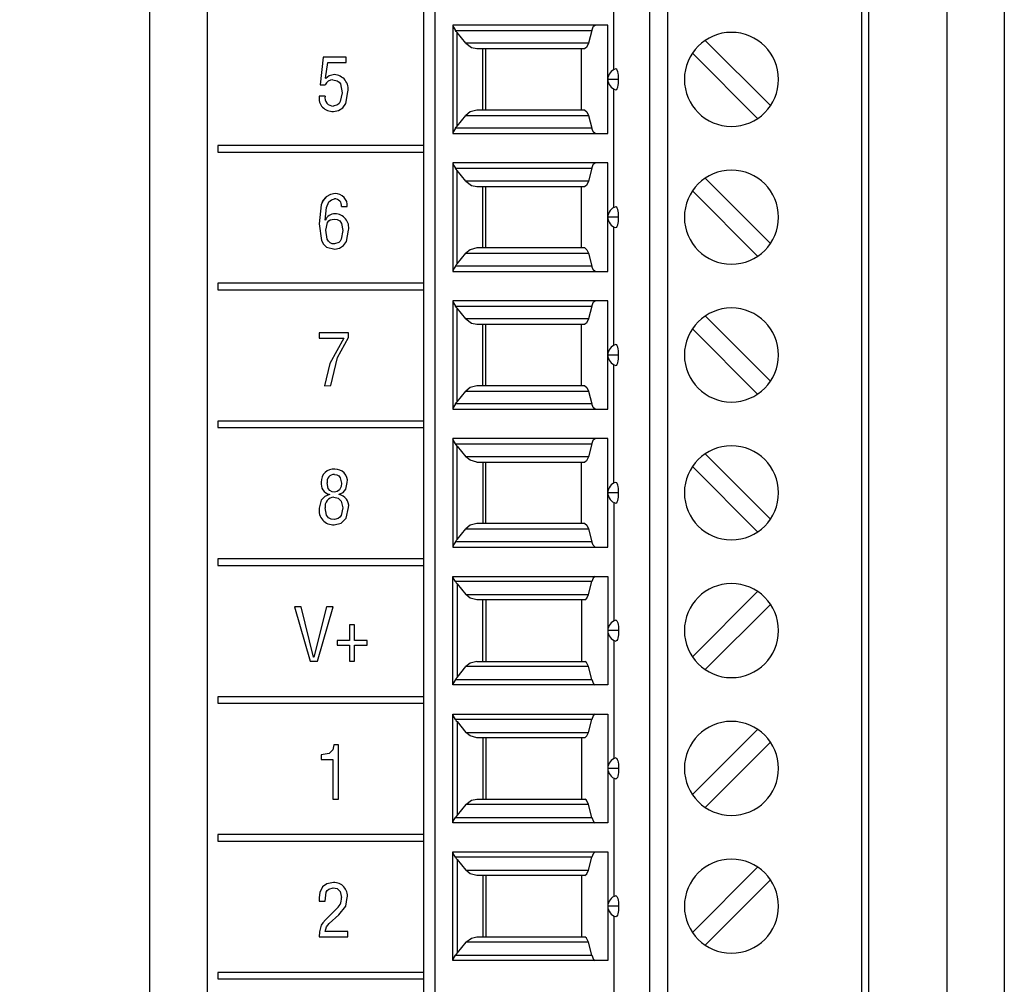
# Model space of a CAD drawing. Header units: millimetres. Extents: x 0 to 559, y 0 to 432.
# Tile 4 of 24: x 129 to 157, y 122 to 149. Entities that reach past the tile are written whole.
import ezdxf

# ---------------------------------------------------------------- set-up
doc = ezdxf.new("R2010")
doc.units = ezdxf.units.MM
doc.header["$LTSCALE"] = 2
doc.layers.add('DIMENSIONS', color=140, linetype='Continuous', lineweight=25)
doc.styles.add('SLDTEXTSTYLE0', font='TXT', dxfattribs={"width": 0.7})
doc.dimstyles.new('SLDDIMSTYLE0', dxfattribs={"dimtxt": 4.316016, "dimasz": 6.604, "dimexe": 0, "dimexo": 0.0625, "dimgap": 1.079004, "dimtad": 0, "dimtih": 1, "dimtoh": 1, "dimdec": 1, "dimrnd": 1e-09, "dimzin": 12, "dimdsep": 46, "dimtxsty": 'SLDTEXTSTYLE0', "dimsah": 1, "dimcen": 0.09, "dimadec": 0, "dimazin": 3, "dimtfac": 1, "dimtdec": 1, "dimtofl": 0, "dimtmove": 0, "dimatfit": 3, "dimfxl": 0, "dimfrac": 2, "dimtolj": 1, "dimtzin": 12, "dimarcsym": 0})

# ---------------------------------------------------------------- blocks, each defined once
blk = doc.blocks.new('_D')
at = {"layer": 'DIMENSIONS'}
for p, q in [((132.637, 200.337), (104.073, 200.337)), ((110.423, 200.337), (110.423, 155.898)), ((104.01, 148.073), (102.561, 148.073)), ((102.561, 148.073), (102.561, 141.213)), ((116.836, 148.073), (118.285, 148.073)), ((118.285, 148.073), (118.285, 141.213)), ((102.561, 141.213), (104.01, 141.213)), ((118.285, 141.213), (116.836, 141.213)), ((110.423, 95.809), (110.423, 140.247)), ((142.287, 95.809), (104.073, 95.809))]:
    blk.add_line(p, q, dxfattribs=at)
for points in [[(110.423, 200.337), (109.407, 193.733), (111.439, 193.733)], [(110.423, 95.809), (111.439, 102.413), (109.407, 102.413)]]:
    blk.add_solid(points, dxfattribs=at)
at = {"layer": 'DIMENSIONS', "char_height": 4.2333, "attachment_point": 1, "style": 'SLDTEXTSTYLE0'}
for s, insert in [('104.5', (102.215, 154.496)), ('4.12', (104.01, 146.67))]:
    blk.add_mtext(s, dxfattribs=dict(at, insert=insert))

msp = doc.modelspace()

# ---------------------------------------------------------------- linework, layer by layer
for p, q in [((155.043, 168.964), (155.043, 97.481)), ((156.629, 168.964), (156.629, 97.481)), ((140.589, 99.029), (140.589, 168.399)), ((140.889, 168.399), (140.889, 99.029)), ((146.838, 99.029), (146.838, 168.399)), ((147.321, 168.399), (147.321, 99.029)), ((152.689, 99.029), (152.689, 168.399)), ((152.889, 99.029), (152.889, 168.399)), ((134.608, 97.498), (134.608, 162.371)), ((133.019, 97.481), (133.019, 162.103)), ((133.022, 97.498), (133.022, 162.121)), ((145.839, 147.317), (145.839, 150.591)), ((145.673, 148.549), (141.389, 148.549)), ((141.389, 148.549), (141.389, 145.549)), ((141.462, 148.403), (145.232, 148.403)), ((141.506, 145.756), (141.506, 148.342)), ((141.754, 148.046), (141.506, 148.342)), ((145.232, 148.403), (145.136, 148.046)), ((145.673, 145.549), (145.673, 148.549)), ((145.136, 148.046), (141.754, 148.046)), ((150.168, 146.324), (148.364, 148.128)), ((142.051, 147.899), (145.041, 147.899)), ((142.222, 146.199), (142.222, 147.899)), ((142.305, 146.199), (142.305, 147.899)), ((144.949, 146.199), (144.949, 147.899)), ((148.01, 147.774), (149.814, 145.97)), ((137.808, 147.665), (137.723, 146.898)), ((137.808, 147.665), (137.724, 146.898)), ((138.442, 147.665), (137.808, 147.665)), ((137.873, 147.081), (137.94, 147.519)), ((137.94, 147.519), (138.442, 147.519)), ((138.442, 147.519), (138.442, 147.665)), ((137.877, 147.077), (137.873, 147.081)), ((137.877, 147.077), (137.877, 147.077)), ((138.077, 147.036), (138.077, 147.036)), ((145.972, 147.049), (145.674, 147.049)), ((137.723, 146.898), (137.865, 146.898)), ((138.329, 146.678), (138.329, 146.678)), ((145.839, 143.507), (145.839, 146.781)), ((137.863, 146.587), (137.699, 146.587)), ((138.087, 146.311), (138.087, 146.311)), ((145.041, 146.199), (142.051, 146.199)), ((141.506, 145.756), (141.754, 146.053)), ((141.754, 146.053), (145.136, 146.053)), ((145.136, 146.053), (145.232, 145.696)), ((145.232, 145.696), (141.462, 145.696)), ((141.389, 145.549), (145.673, 145.549)), ((140.589, 145.221), (134.896, 145.221)), ((134.896, 145.221), (134.896, 145.041)), ((134.896, 145.221), (134.896, 145.041)), ((134.896, 145.041), (140.589, 145.041)), ((145.673, 144.739), (141.389, 144.739)), ((141.389, 144.739), (141.389, 141.739)), ((141.462, 144.593), (145.232, 144.593)), ((141.506, 141.946), (141.506, 144.532)), ((141.754, 144.236), (141.506, 144.532)), ((145.232, 144.593), (145.136, 144.236)), ((145.673, 141.739), (145.673, 144.739)), ((145.136, 144.236), (141.754, 144.236)), ((150.168, 142.514), (148.364, 144.318)), ((142.051, 144.089), (145.041, 144.089)), ((142.222, 142.389), (142.222, 144.089)), ((142.305, 142.389), (142.305, 144.089)), ((144.949, 142.389), (144.949, 144.089)), ((148.01, 143.964), (149.814, 142.16)), ((138.118, 143.745), (138.118, 143.745)), ((138.312, 143.531), (138.473, 143.531)), ((137.867, 143.155), (137.863, 143.155)), ((137.867, 143.155), (137.867, 143.155)), ((138.11, 143.189), (138.11, 143.189)), ((145.972, 143.239), (145.674, 143.239)), ((137.699, 143.052), (137.699, 143.052)), ((138.347, 142.868), (138.348, 142.868)), ((138.348, 142.868), (138.348, 142.868)), ((145.839, 139.697), (145.839, 142.971)), ((138.122, 142.501), (138.122, 142.501)), ((138.126, 142.355), (138.126, 142.355)), ((145.041, 142.389), (142.051, 142.389)), ((141.506, 141.946), (141.754, 142.243)), ((141.754, 142.243), (145.136, 142.243)), ((145.136, 142.243), (145.232, 141.886)), ((145.232, 141.886), (141.462, 141.886)), ((141.389, 141.739), (145.673, 141.739)), ((140.589, 141.411), (134.896, 141.411)), ((134.896, 141.411), (134.896, 141.231)), ((134.896, 141.411), (134.896, 141.231)), ((134.896, 141.231), (140.589, 141.231)), ((145.673, 140.929), (141.389, 140.929)), ((141.389, 140.929), (141.389, 137.929)), ((141.462, 140.783), (145.232, 140.783)), ((141.506, 138.136), (141.506, 140.722)), ((141.754, 140.426), (141.506, 140.722)), ((145.232, 140.783), (145.136, 140.426)), ((145.673, 137.929), (145.673, 140.929)), ((145.136, 140.426), (141.754, 140.426)), ((150.168, 138.704), (148.364, 140.508)), ((142.051, 140.279), (145.041, 140.279)), ((142.222, 138.579), (142.222, 140.279)), ((142.305, 138.579), (142.305, 140.279)), ((144.949, 138.579), (144.949, 140.279)), ((148.01, 140.154), (149.814, 138.35)), ((138.512, 140.045), (137.699, 140.045)), ((137.699, 140.045), (137.699, 139.899)), ((137.699, 140.045), (137.699, 139.899)), ((137.699, 139.899), (138.376, 139.899)), ((138.376, 139.899), (138.376, 139.899)), ((138.512, 139.91), (138.512, 140.045)), ((145.972, 139.429), (145.674, 139.429)), ((145.839, 135.887), (145.839, 139.161)), ((137.841, 138.581), (138.024, 138.582)), ((145.041, 138.579), (142.051, 138.579)), ((141.506, 138.136), (141.754, 138.433)), ((141.754, 138.433), (145.136, 138.433)), ((145.136, 138.433), (145.232, 138.076)), ((145.232, 138.076), (141.462, 138.076)), ((141.389, 137.929), (145.673, 137.929)), ((140.589, 137.601), (134.896, 137.601)), ((134.896, 137.601), (134.896, 137.421)), ((134.896, 137.601), (134.896, 137.421)), ((134.896, 137.421), (140.589, 137.421)), ((145.673, 137.119), (141.389, 137.119)), ((141.389, 137.119), (141.389, 134.119)), ((141.462, 136.973), (145.232, 136.973)), ((141.506, 134.326), (141.506, 136.912)), ((141.506, 136.912), (141.754, 136.616)), ((145.232, 136.973), (145.136, 136.616)), ((145.673, 134.119), (145.673, 137.119)), ((145.136, 136.616), (141.754, 136.616)), ((150.168, 134.894), (148.364, 136.698)), ((142.051, 136.469), (145.041, 136.469)), ((142.222, 136.469), (142.222, 134.769)), ((142.305, 134.769), (142.305, 136.469)), ((144.949, 134.769), (144.949, 136.469)), ((148.01, 136.344), (149.814, 134.54)), ((138.119, 136.125), (138.119, 136.125)), ((138.131, 136.271), (138.131, 136.271)), ((137.754, 135.912), (137.754, 135.912)), ((137.919, 135.894), (137.919, 135.894)), ((138.31, 135.887), (138.31, 135.887)), ((137.986, 135.577), (137.986, 135.573)), ((137.986, 135.577), (137.986, 135.577)), ((137.986, 135.577), (137.986, 135.573)), ((137.986, 135.573), (137.986, 135.573)), ((138.106, 135.495), (138.105, 135.495)), ((138.121, 135.641), (138.121, 135.641)), ((138.249, 135.573), (138.249, 135.577)), ((145.972, 135.619), (145.674, 135.619)), ((145.839, 135.351), (145.839, 132.077)), ((137.698, 135.194), (137.698, 135.194)), ((137.863, 135.2), (137.863, 135.2)), ((138.348, 135.202), (138.347, 135.202)), ((138.118, 134.881), (138.118, 134.881)), ((145.041, 134.769), (142.051, 134.769)), ((141.506, 134.326), (141.754, 134.623)), ((141.754, 134.623), (145.136, 134.623)), ((145.136, 134.623), (145.232, 134.266)), ((145.232, 134.266), (141.462, 134.266)), ((141.389, 134.119), (145.673, 134.119)), ((140.589, 133.791), (134.896, 133.791)), ((134.896, 133.791), (134.896, 133.611)), ((134.896, 133.791), (134.896, 133.611)), ((134.896, 133.611), (140.589, 133.611)), ((141.389, 133.309), (145.673, 133.309)), ((141.389, 130.309), (141.389, 133.309)), ((145.232, 133.163), (141.462, 133.163)), ((141.506, 133.102), (141.506, 130.516)), ((141.506, 133.102), (141.754, 132.806)), ((145.136, 132.806), (145.232, 133.163)), ((145.673, 133.309), (145.673, 130.309)), ((141.754, 132.806), (145.136, 132.806)), ((148.01, 131.084), (149.814, 132.888)), ((145.041, 132.659), (142.051, 132.659)), ((142.222, 130.959), (142.222, 132.659)), ((142.305, 132.659), (142.305, 130.959)), ((144.949, 132.659), (144.949, 130.959)), ((150.168, 132.534), (148.364, 130.73)), ((137.198, 132.462), (137.014, 132.462)), ((137.014, 132.462), (137.445, 130.962)), ((137.014, 132.462), (137.445, 130.962)), ((137.545, 131.071), (137.198, 132.462)), ((137.9, 132.462), (137.549, 131.071)), ((137.9, 132.462), (137.549, 131.071)), ((137.651, 130.962), (138.084, 132.462)), ((138.084, 132.462), (137.9, 132.462)), ((138.677, 131.967), (138.535, 131.967)), ((138.535, 131.967), (138.535, 131.534)), ((138.535, 131.967), (138.535, 131.534)), ((138.677, 131.534), (138.677, 131.967)), ((145.972, 131.809), (145.674, 131.809)), ((138.535, 131.534), (138.192, 131.534)), ((138.192, 131.534), (138.192, 131.407)), ((138.193, 131.534), (138.193, 131.407)), ((138.535, 131.534), (138.535, 131.534)), ((139.022, 131.534), (138.677, 131.534)), ((139.022, 131.407), (139.022, 131.534)), ((145.839, 131.541), (145.839, 128.267)), ((138.192, 131.407), (138.535, 131.407)), ((138.535, 131.407), (138.535, 130.962)), ((138.535, 131.407), (138.535, 130.962)), ((138.535, 131.407), (138.535, 131.407)), ((138.677, 130.962), (138.677, 131.407)), ((138.677, 131.407), (139.022, 131.407)), ((137.445, 130.962), (137.651, 130.962)), ((137.549, 131.071), (137.545, 131.071)), ((137.549, 131.071), (137.549, 131.071)), ((138.535, 130.962), (138.677, 130.962)), ((142.051, 130.959), (145.041, 130.959)), ((141.506, 130.516), (141.754, 130.813)), ((145.136, 130.813), (141.754, 130.813)), ((145.232, 130.456), (145.136, 130.813)), ((141.462, 130.456), (145.232, 130.456)), ((145.673, 130.309), (141.389, 130.309)), ((140.589, 129.981), (134.896, 129.981)), ((134.896, 129.981), (134.896, 129.801)), ((134.896, 129.981), (134.896, 129.801)), ((134.896, 129.801), (140.589, 129.801)), ((141.389, 129.499), (145.673, 129.499)), ((141.389, 126.499), (141.389, 129.499)), ((145.232, 129.353), (141.462, 129.353)), ((141.506, 129.292), (141.506, 126.706)), ((141.506, 129.292), (141.754, 128.996)), ((145.136, 128.996), (145.232, 129.353)), ((145.673, 129.499), (145.673, 126.499)), ((141.754, 128.996), (145.136, 128.996)), ((148.01, 127.274), (149.814, 129.078)), ((145.041, 128.849), (142.051, 128.849)), ((142.222, 128.849), (142.222, 127.149)), ((142.305, 128.849), (142.305, 127.149)), ((144.949, 128.849), (144.949, 127.149)), ((150.168, 128.724), (148.364, 126.92)), ((138.232, 128.652), (138.106, 128.652)), ((138.232, 127.152), (138.232, 128.652)), ((137.751, 128.373), (137.751, 128.246)), ((137.751, 128.373), (137.751, 128.373)), ((137.751, 128.373), (137.751, 128.246)), ((137.751, 128.246), (138.071, 128.246)), ((138.071, 128.246), (138.071, 127.152)), ((138.071, 128.246), (138.071, 128.246)), ((138.071, 128.246), (138.071, 127.152)), ((145.972, 127.999), (145.674, 127.999)), ((145.839, 127.731), (145.839, 124.457)), ((138.071, 127.152), (138.232, 127.152)), ((142.051, 127.149), (145.041, 127.149)), ((141.754, 127.003), (141.506, 126.706)), ((145.136, 127.003), (141.754, 127.003)), ((145.232, 126.646), (145.136, 127.003)), ((141.462, 126.646), (145.232, 126.646)), ((145.673, 126.499), (141.389, 126.499)), ((140.589, 126.171), (134.896, 126.171)), ((134.896, 126.171), (134.896, 125.991)), ((134.896, 126.171), (134.896, 125.991)), ((134.896, 125.991), (140.589, 125.991)), ((141.389, 125.689), (145.673, 125.689)), ((141.389, 122.689), (141.389, 125.689)), ((145.232, 125.543), (141.462, 125.543)), ((141.506, 125.482), (141.506, 122.896)), ((141.506, 125.482), (141.754, 125.186)), ((145.136, 125.186), (145.232, 125.543)), ((145.673, 125.689), (145.673, 122.689)), ((141.754, 125.186), (145.136, 125.186)), ((148.01, 123.464), (149.814, 125.268)), ((145.041, 125.039), (142.051, 125.039)), ((142.222, 125.039), (142.222, 123.339)), ((142.305, 125.039), (142.305, 123.339)), ((144.949, 125.039), (144.949, 123.339)), ((150.168, 124.914), (148.364, 123.11)), ((137.793, 124.727), (137.793, 124.727)), ((138.085, 124.695), (138.085, 124.695)), ((138.093, 124.841), (138.093, 124.841)), ((137.7, 124.426), (137.7, 124.333)), ((137.7, 124.426), (137.7, 124.426)), ((137.7, 124.426), (137.7, 124.333)), ((138.31, 124.43), (138.31, 124.43)), ((137.7, 124.333), (137.861, 124.333)), ((138.152, 124.091), (137.869, 123.814)), ((138.152, 124.091), (137.869, 123.814)), ((138.152, 124.091), (138.152, 124.091)), ((145.972, 124.189), (145.674, 124.189)), ((137.869, 123.814), (137.869, 123.814)), ((137.971, 123.707), (138.239, 123.955)), ((145.839, 123.921), (145.839, 120.647)), ((137.756, 123.663), (137.756, 123.663)), ((137.698, 123.342), (138.489, 123.342)), ((138.489, 123.488), (137.863, 123.488)), ((138.489, 123.342), (138.489, 123.488)), ((142.051, 123.339), (145.041, 123.339)), ((141.754, 123.193), (141.506, 122.896)), ((145.136, 123.193), (141.754, 123.193)), ((145.232, 122.836), (145.136, 123.193)), ((141.462, 122.836), (145.232, 122.836)), ((145.673, 122.689), (141.389, 122.689)), ((140.589, 122.361), (134.896, 122.361)), ((134.896, 122.361), (134.896, 122.181)), ((134.896, 122.361), (134.896, 122.181)), ((134.896, 122.181), (140.589, 122.181))]:
    msp.add_line(p, q)
at = {"flags": 128}
for points in [[(141.389, 148.54), (141.41, 148.49), (141.462, 148.403)], [(141.506, 148.342), (141.48, 148.375), (141.462, 148.403)], [(145.232, 148.403), (145.281, 148.52), (145.326, 148.549)], [(141.754, 148.046), (141.909, 147.929), (142.051, 147.899)], [(145.136, 148.046), (145.087, 147.929), (145.041, 147.899)], [(145.972, 147.049), (145.972, 147.051), (145.966, 147.165), (145.958, 147.219), (145.949, 147.261), (145.934, 147.302), (145.919, 147.326), (145.892, 147.338)], [(138.117, 147.182), (137.971, 147.15), (137.877, 147.077)], [(138.117, 147.182), (137.971, 147.15), (137.877, 147.077)], [(138.077, 147.036), (138.198, 147.009), (138.249, 146.973), (138.283, 146.922), (138.329, 146.678)], [(138.077, 147.036), (138.198, 147.009), (138.249, 146.973), (138.284, 146.922), (138.329, 146.678)], [(145.892, 146.76), (145.92, 146.772), (145.935, 146.797), (145.949, 146.837), (145.959, 146.885), (145.966, 146.933), (145.971, 146.99), (145.972, 147.02), (145.972, 147.034), (145.972, 147.043), (145.972, 147.047), (145.972, 147.049)], [(138.329, 146.678), (138.282, 146.438), (138.25, 146.386), (138.204, 146.344), (138.087, 146.311)], [(138.329, 146.678), (138.282, 146.438), (138.25, 146.386), (138.204, 146.344), (138.087, 146.311)], [(138.091, 146.165), (138.231, 146.188), (138.352, 146.26), (138.431, 146.378), (138.493, 146.705)], [(142.051, 146.199), (141.872, 146.151), (141.754, 146.053)], [(145.041, 146.199), (145.098, 146.151), (145.136, 146.053)], [(141.462, 145.696), (141.41, 145.609), (141.389, 145.558)], [(141.462, 145.696), (141.485, 145.73), (141.506, 145.756)], [(145.326, 145.549), (145.269, 145.597), (145.232, 145.696)], [(141.389, 144.73), (141.41, 144.68), (141.462, 144.593)], [(141.506, 144.532), (141.48, 144.565), (141.462, 144.593)], [(145.232, 144.593), (145.281, 144.71), (145.326, 144.739)], [(141.754, 144.236), (141.909, 144.119), (142.051, 144.089)], [(145.136, 144.236), (145.087, 144.119), (145.041, 144.089)], [(138.136, 143.891), (138.006, 143.867), (137.889, 143.804), (137.803, 143.703), (137.755, 143.58), (137.699, 143.052)], [(138.137, 143.891), (138.006, 143.867), (137.889, 143.804), (137.804, 143.703), (137.756, 143.58), (137.699, 143.052)], [(137.863, 143.155), (137.899, 143.505), (137.966, 143.666), (138.034, 143.721), (138.118, 143.745)], [(145.972, 143.239), (145.971, 143.298), (145.966, 143.355), (145.959, 143.407), (145.949, 143.451), (145.936, 143.487), (145.922, 143.512), (145.907, 143.526), (145.892, 143.528)], [(137.883, 142.884), (137.927, 143.094), (137.96, 143.137), (138.005, 143.167), (138.11, 143.189)], [(138.11, 143.189), (138.194, 143.176), (138.267, 143.134), (138.313, 143.064), (138.347, 142.868)], [(138.11, 143.189), (138.194, 143.176), (138.267, 143.134), (138.313, 143.064), (138.348, 142.868)], [(145.892, 142.95), (145.92, 142.962), (145.935, 142.987), (145.949, 143.027), (145.959, 143.075), (145.966, 143.123), (145.971, 143.18), (145.972, 143.21), (145.972, 143.224), (145.972, 143.233), (145.972, 143.237), (145.972, 143.239)], [(137.699, 143.052), (137.761, 142.592), (137.815, 142.489), (137.902, 142.413), (138.126, 142.355)], [(137.699, 143.052), (137.761, 142.592), (137.815, 142.489), (137.902, 142.413), (138.126, 142.355)], [(138.122, 142.501), (138.058, 142.507), (137.999, 142.532), (137.951, 142.575), (137.917, 142.63), (137.883, 142.884)], [(138.348, 142.868), (138.308, 142.631), (138.28, 142.577), (138.237, 142.535), (138.122, 142.501)], [(138.348, 142.868), (138.308, 142.631), (138.28, 142.577), (138.237, 142.535), (138.122, 142.501)], [(138.126, 142.355), (138.258, 142.381), (138.37, 142.457), (138.448, 142.567), (138.512, 142.878)], [(142.051, 142.389), (141.872, 142.341), (141.754, 142.243)], [(145.041, 142.389), (145.098, 142.341), (145.136, 142.243)], [(141.462, 141.886), (141.41, 141.799), (141.389, 141.748)], [(141.462, 141.886), (141.485, 141.92), (141.506, 141.946)], [(145.326, 141.739), (145.269, 141.787), (145.232, 141.886)], [(141.389, 140.92), (141.41, 140.87), (141.462, 140.783)], [(141.506, 140.722), (141.48, 140.755), (141.462, 140.783)], [(145.232, 140.783), (145.281, 140.9), (145.326, 140.929)], [(141.754, 140.426), (141.909, 140.309), (142.051, 140.279)], [(145.136, 140.426), (145.087, 140.309), (145.041, 140.279)], [(138.376, 139.899), (137.99, 139.195), (137.841, 138.581)], [(138.376, 139.899), (137.99, 139.195), (137.841, 138.581)], [(138.024, 138.582), (138.208, 139.36), (138.512, 139.91)], [(145.972, 139.429), (145.972, 139.431), (145.966, 139.545), (145.958, 139.599), (145.949, 139.641), (145.934, 139.682), (145.919, 139.706), (145.892, 139.718)], [(145.892, 139.14), (145.92, 139.152), (145.935, 139.177), (145.949, 139.217), (145.959, 139.265), (145.966, 139.313), (145.971, 139.37), (145.972, 139.4), (145.972, 139.414), (145.972, 139.423), (145.972, 139.427), (145.972, 139.429)], [(142.051, 138.579), (141.872, 138.531), (141.754, 138.433)], [(145.041, 138.579), (145.098, 138.531), (145.136, 138.433)], [(141.462, 138.076), (141.41, 137.989), (141.389, 137.938)], [(141.462, 138.076), (141.485, 138.11), (141.506, 138.136)], [(145.326, 137.929), (145.269, 137.977), (145.232, 138.076)], [(141.462, 136.973), (141.409, 137.062), (141.389, 137.11)], [(141.506, 136.912), (141.48, 136.945), (141.462, 136.973)], [(145.232, 136.973), (145.281, 137.09), (145.326, 137.119)], [(142.051, 136.469), (141.872, 136.517), (141.754, 136.616)], [(145.136, 136.616), (145.087, 136.499), (145.041, 136.469)], [(138.119, 136.125), (138.183, 136.117), (138.242, 136.089), (138.281, 136.037), (138.31, 135.887)], [(138.119, 136.125), (138.184, 136.117), (138.242, 136.089), (138.282, 136.037), (138.31, 135.887)], [(138.121, 135.641), (138.053, 135.65), (137.992, 135.682), (137.95, 135.736), (137.919, 135.894)], [(138.31, 135.887), (138.301, 135.789), (138.261, 135.698), (138.198, 135.654), (138.121, 135.641)], [(138.31, 135.887), (138.301, 135.789), (138.261, 135.698), (138.198, 135.654), (138.121, 135.641)], [(138.249, 135.577), (138.361, 135.623), (138.437, 135.716), (138.475, 135.902)], [(145.972, 135.619), (145.972, 135.621), (145.966, 135.735), (145.958, 135.789), (145.949, 135.831), (145.934, 135.872), (145.919, 135.896), (145.892, 135.908)], [(137.986, 135.573), (137.852, 135.519), (137.752, 135.414), (137.698, 135.194)], [(137.986, 135.573), (137.852, 135.519), (137.752, 135.414), (137.698, 135.194)], [(138.105, 135.495), (138.222, 135.469), (138.306, 135.385), (138.347, 135.202)], [(138.106, 135.495), (138.223, 135.469), (138.307, 135.385), (138.348, 135.202)], [(145.892, 135.33), (145.92, 135.342), (145.935, 135.367), (145.949, 135.407), (145.959, 135.455), (145.966, 135.503), (145.971, 135.56), (145.972, 135.59), (145.972, 135.604), (145.972, 135.613), (145.972, 135.617), (145.972, 135.619)], [(138.118, 134.881), (138.031, 134.892), (137.954, 134.931), (137.902, 135), (137.863, 135.2)], [(138.114, 134.735), (138.306, 134.776), (138.445, 134.914), (138.512, 135.216)], [(138.347, 135.202), (138.301, 134.987), (138.268, 134.942), (138.224, 134.908), (138.118, 134.881)], [(138.348, 135.202), (138.301, 134.987), (138.268, 134.942), (138.224, 134.908), (138.118, 134.881)], [(142.051, 134.769), (141.872, 134.721), (141.754, 134.623)], [(145.041, 134.769), (145.098, 134.721), (145.136, 134.623)], [(141.462, 134.266), (141.41, 134.179), (141.389, 134.128)], [(141.462, 134.266), (141.485, 134.3), (141.506, 134.326)], [(145.326, 134.119), (145.269, 134.167), (145.232, 134.266)], [(141.462, 133.163), (141.409, 133.252), (141.389, 133.3)], [(141.462, 133.163), (141.485, 133.128), (141.506, 133.102)], [(145.326, 133.309), (145.269, 133.261), (145.232, 133.163)], [(142.051, 132.659), (141.872, 132.707), (141.754, 132.806)], [(145.041, 132.659), (145.098, 132.707), (145.136, 132.806)], [(145.892, 132.098), (145.907, 132.096), (145.923, 132.082), (145.936, 132.057), (145.949, 132.021), (145.958, 131.978), (145.966, 131.925), (145.971, 131.868), (145.972, 131.809)], [(145.972, 131.809), (145.971, 131.751), (145.966, 131.693), (145.959, 131.642), (145.949, 131.597), (145.937, 131.562), (145.922, 131.536), (145.908, 131.522), (145.892, 131.52)], [(142.051, 130.959), (141.872, 130.911), (141.754, 130.813)], [(145.136, 130.813), (145.087, 130.93), (145.041, 130.959)], [(141.462, 130.456), (141.41, 130.369), (141.389, 130.318)], [(141.506, 130.516), (141.48, 130.483), (141.462, 130.456)], [(145.232, 130.456), (145.281, 130.339), (145.326, 130.309)], [(141.462, 129.353), (141.409, 129.442), (141.389, 129.49)], [(141.462, 129.353), (141.485, 129.318), (141.506, 129.292)], [(145.326, 129.499), (145.269, 129.451), (145.232, 129.353)], [(142.051, 128.849), (141.872, 128.897), (141.754, 128.996)], [(145.041, 128.849), (145.098, 128.897), (145.136, 128.996)], [(138.106, 128.652), (138.072, 128.512), (137.973, 128.412), (137.751, 128.373)], [(138.106, 128.652), (138.072, 128.512), (137.973, 128.412), (137.751, 128.373)], [(145.892, 128.288), (145.907, 128.286), (145.923, 128.272), (145.936, 128.247), (145.949, 128.211), (145.958, 128.168), (145.966, 128.115), (145.971, 128.058), (145.972, 127.999)], [(145.972, 127.999), (145.971, 127.941), (145.966, 127.883), (145.959, 127.832), (145.949, 127.787), (145.937, 127.752), (145.922, 127.726), (145.908, 127.712), (145.892, 127.71)], [(141.754, 127.003), (141.909, 127.12), (142.051, 127.149)], [(145.136, 127.003), (145.087, 127.12), (145.041, 127.149)], [(141.389, 126.508), (141.409, 126.556), (141.462, 126.646)], [(141.506, 126.706), (141.48, 126.673), (141.462, 126.646)], [(145.232, 126.646), (145.281, 126.529), (145.326, 126.499)], [(141.462, 125.543), (141.409, 125.632), (141.389, 125.68)], [(141.462, 125.543), (141.485, 125.508), (141.506, 125.482)], [(145.326, 125.689), (145.269, 125.641), (145.232, 125.543)], [(142.051, 125.039), (141.872, 125.087), (141.754, 125.186)], [(145.041, 125.039), (145.098, 125.087), (145.136, 125.186)], [(137.793, 124.727), (137.716, 124.565), (137.7, 124.426)], [(137.793, 124.727), (137.716, 124.565), (137.7, 124.426)], [(138.093, 124.841), (137.912, 124.809), (137.793, 124.727)], [(138.093, 124.841), (137.912, 124.809), (137.793, 124.727)], [(137.861, 124.333), (137.893, 124.573), (137.922, 124.626), (137.968, 124.665), (138.085, 124.695)], [(138.085, 124.695), (138.194, 124.675), (138.275, 124.6), (138.31, 124.43)], [(138.085, 124.695), (138.195, 124.675), (138.275, 124.6), (138.31, 124.43)], [(138.239, 123.955), (138.43, 124.191), (138.475, 124.426)], [(145.892, 124.478), (145.907, 124.476), (145.923, 124.462), (145.936, 124.437), (145.949, 124.401), (145.958, 124.358), (145.966, 124.305), (145.971, 124.248), (145.972, 124.189)], [(145.972, 124.189), (145.971, 124.131), (145.966, 124.073), (145.959, 124.022), (145.949, 123.977), (145.937, 123.942), (145.922, 123.916), (145.908, 123.902), (145.892, 123.9)], [(137.869, 123.814), (137.798, 123.734), (137.756, 123.663)], [(137.869, 123.814), (137.799, 123.734), (137.756, 123.663)], [(137.756, 123.663), (137.709, 123.485), (137.698, 123.342)], [(137.756, 123.663), (137.71, 123.485), (137.698, 123.342)], [(137.863, 123.488), (137.899, 123.623), (137.971, 123.707)], [(141.754, 123.193), (141.909, 123.31), (142.051, 123.339)], [(145.136, 123.193), (145.087, 123.31), (145.041, 123.339)], [(141.389, 122.698), (141.409, 122.746), (141.462, 122.836)], [(141.506, 122.896), (141.48, 122.863), (141.462, 122.836)], [(145.232, 122.836), (145.281, 122.719), (145.326, 122.689)]]:
    msp.add_lwpolyline(points, dxfattribs=at)
for centre, radius, start, end in [((149.089, 147.049), 1.3, 90, 270), ((149.089, 147.049), 1.3, 270, 90), ((145.974, 147.049), 0.3, 105.7838, 180), ((138.065, 146.823), 0.214, 86.8728, 159.3449), ((138.095, 146.777), 0.405, 349.669, 86.8121), ((145.974, 147.049), 0.3, 180, 254.2162), ((138.06, 146.53), 0.366, 170.9593, 274.8079), ((138.06, 146.53), 0.366, 170.9593, 274.8079), ((138.084, 146.537), 0.226, 167.3189, 270.699), ((149.089, 143.239), 1.3, 90, 270), ((149.089, 143.239), 1.3, 270, 90), ((138.13, 143.561), 0.185, 350.6508, 93.6627), ((138.13, 143.561), 0.185, 350.6508, 93.6627), ((138.147, 143.564), 0.328, 354.2859, 91.9006), ((145.974, 143.239), 0.3, 105.7838, 180), ((138.136, 143.044), 0.291, 89.6722, 157.5967), ((138.136, 143.044), 0.291, 89.6722, 157.5967), ((138.123, 142.941), 0.394, 350.8231, 87.8287), ((145.974, 143.239), 0.3, 180, 254.2162), ((149.089, 139.429), 1.3, 90, 270), ((149.089, 139.429), 1.3, 270, 90), ((145.974, 139.429), 0.3, 105.7838, 180), ((145.974, 139.429), 0.3, 180, 254.2162), ((149.089, 135.619), 1.3, 90, 270), ((149.089, 135.619), 1.3, 270, 90), ((138.098, 135.928), 0.345, 84.5236, 182.7282), ((138.098, 135.928), 0.345, 84.5236, 182.7282), ((138.11, 135.931), 0.195, 87.4307, 190.9841), ((138.15, 135.944), 0.328, 352.5953, 93.2636), ((138.041, 135.863), 0.291, 170.1987, 259.1895), ((138.041, 135.863), 0.291, 170.1987, 259.1895), ((145.974, 135.619), 0.3, 105.7838, 180), ((138.111, 135.243), 0.252, 91.269, 189.9001), ((138.186, 135.251), 0.328, 353.8476, 78.9761), ((145.974, 135.619), 0.3, 180, 254.2162), ((138.093, 135.134), 0.4, 171.3684, 272.8989), ((138.093, 135.134), 0.4, 171.3684, 272.8989), ((149.089, 131.809), 1.3, 90, 270), ((149.089, 131.809), 1.3, 270, 90), ((145.974, 131.809), 0.3, 105.7838, 180), ((145.974, 131.809), 0.3, 180, 254.2162), ((149.089, 127.999), 1.3, 90, 270), ((149.089, 127.999), 1.3, 270, 90), ((145.974, 127.999), 0.3, 105.7838, 180), ((145.974, 127.999), 0.3, 180, 254.2162), ((149.089, 124.189), 1.3, 90, 270), ((149.089, 124.189), 1.3, 270, 90), ((138.109, 124.473), 0.369, 352.5845, 92.5462), ((137.921, 124.406), 0.39, 306.2964, 3.4781), ((137.921, 124.406), 0.39, 306.2964, 3.4781), ((145.974, 124.189), 0.3, 105.7838, 180), ((145.974, 124.189), 0.3, 180, 254.2162)]:
    msp.add_arc(centre, radius, start, end)

# ---------------------------------------------------------------- dimensions: what is measured, and where the dimension line sits
at = {"layer": 'DIMENSIONS'}
dim = msp.add_linear_dim(base=(110.423, 200.337), p1=(144.827, 95.809), p2=(135.177, 200.337), angle=90, dimstyle='SLDDIMSTYLE0', dxfattribs=at)
dim.commit()
dim.dimension.update_dxf_attribs({"geometry": '_D', "text_midpoint": (110.423, 148.073), "dimtype": 160})

doc.saveas('drawing.dxf')
